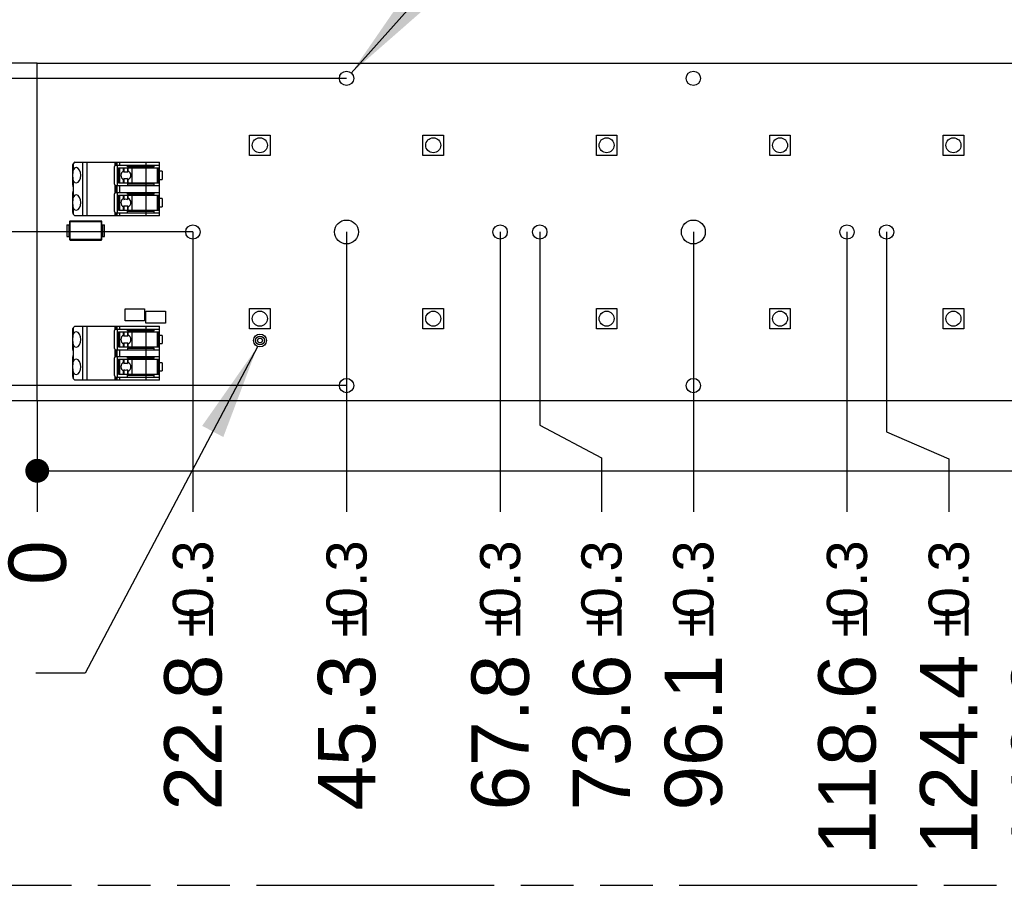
# Model space of a CAD drawing. Header units: millimetres. Extents: x 0 to 210, y 0 to 297.
# Tile 4 of 13: x 72 to 108, y 133 to 164. Entities that reach past the tile are written whole.
import ezdxf
from ezdxf.enums import TextEntityAlignment as Align

# ---------------------------------------------------------------- set-up
doc = ezdxf.new("R2010")
doc.units = ezdxf.units.MM
doc.header["$LTSCALE"] = 19.36
doc.linetypes.add('PHANTOM', pattern=[0.8, 0.45, -0.05, 0.1, -0.05, 0.1, -0.05])
doc.layers.get('0').update_dxf_attribs({"linetype": 'CONTINUOUS'})
for name, color, linetype in [('DEFAULT_3', 7, 'PHANTOM'), ('Z_DIM_2D', 7, 'CONTINUOUS'), ('Z_NOTICE', 7, 'CONTINUOUS')]:
    doc.layers.add(name, color=color, linetype=linetype)
doc.styles.get("Standard").update_dxf_attribs({"font": 'txt', "width": 0.7})
doc.styles.add('TEXTSTYLE_3', font='helveticaneueltw1g-ltcn.otf')
doc.styles.add('TEXTSTYLE_4', font='gdt', dxfattribs={"width": 0.7})
doc.dimstyles.new('DIMSTYLE_1', dxfattribs={"dimtxt": 2.1, "dimasz": 3.5, "dimexe": 1.5, "dimexo": 0, "dimgap": 0.525, "dimtad": 0, "dimtih": 1, "dimtoh": 1, "dimdec": 3, "dimlfac": 4, "dimdsep": 46, "dimtxsty": 'TEXTSTYLE_3', "dimblk": '_FILLED', "dimblk1": '_FILLED', "dimblk2": '_FILLED', "dimcen": 0.09, "dimclrt": 5, "dimazin": 2, "dimtol": 1, "dimtp": 0.3, "dimtm": 0.3, "dimtfac": 1, "dimtdec": 3, "dimtofl": 0, "dimtmove": 0, "dimatfit": 3, "dimldrblk": '_FILLED', "dimfxl": 0, "dimtolj": 1, "dimarcsym": 0})
doc.dimstyles.new('DIMSTYLE_2', dxfattribs={"dimtxt": 2.1, "dimasz": 3.5, "dimexe": 1.5, "dimexo": 0, "dimgap": 0.525, "dimtad": 0, "dimtih": 1, "dimtoh": 1, "dimdec": 3, "dimlfac": 4, "dimdsep": 46, "dimtxsty": 'TEXTSTYLE_3', "dimblk": '_FILLED', "dimblk1": '_FILLED', "dimblk2": '_FILLED', "dimcen": 0.09, "dimclrt": 5, "dimazin": 2, "dimtp": 0.1, "dimtm": 0.1, "dimtfac": 1, "dimtdec": 3, "dimtofl": 0, "dimtmove": 0, "dimatfit": 3, "dimldrblk": '_FILLED', "dimfxl": 0, "dimtolj": 1, "dimarcsym": 0})
doc.dimstyles.new('DIMSTYLE_3', dxfattribs={"dimtxt": 2.1, "dimasz": 3.5, "dimexe": 1.5, "dimexo": 0, "dimgap": 0.525, "dimtad": 0, "dimtih": 1, "dimtoh": 1, "dimdec": 3, "dimlfac": 4, "dimdsep": 46, "dimtxsty": 'TEXTSTYLE_3', "dimblk": '_FILLED', "dimblk1": '_FILLED', "dimblk2": '_FILLED', "dimcen": 0.09, "dimclrt": 5, "dimazin": 2, "dimtol": 1, "dimtp": 0.4, "dimtm": 0.4, "dimtfac": 1, "dimtdec": 3, "dimtofl": 0, "dimtmove": 0, "dimatfit": 3, "dimldrblk": '_FILLED', "dimfxl": 0, "dimtolj": 1, "dimarcsym": 0})
doc.dimstyles.new('DIMSTYLE_4', dxfattribs={"dimtxt": 2.1, "dimasz": 3.5, "dimexe": 1.5, "dimexo": 0, "dimtad": 1, "dimdec": 3, "dimlfac": 4, "dimdsep": 46, "dimtxsty": 'TEXTSTYLE_3', "dimblk": '_FILLED', "dimblk1": '_FILLED', "dimblk2": '_FILLED', "dimcen": 0.09, "dimclrt": 5, "dimazin": 2, "dimtol": 1, "dimtp": 0.1, "dimtm": 0.1, "dimtfac": 1, "dimtdec": 3, "dimtofl": 0, "dimtmove": 0, "dimatfit": 1, "dimldrblk": '_FILLED', "dimfxl": 0, "dimtolj": 1, "dimarcsym": 0})
doc.dimstyles.get("Standard").update_dxf_attribs({"dimtxt": 3.5, "dimasz": 3.5, "dimexe": 1.5, "dimexo": 0, "dimtad": 1, "dimdsep": 46, "dimtxsty": 'Standard', "dimblk": '_FILLED', "dimblk1": '_FILLED', "dimblk2": '_FILLED', "dimcen": 0.09, "dimclrt": 5, "dimazin": 2, "dimtol": 1, "dimtp": 0.05, "dimtm": 0.05, "dimtfac": 1, "dimtofl": 0, "dimtmove": 0, "dimatfit": 3, "dimldrblk": '_FILLED', "dimfxl": 0, "dimtolj": 1, "dimarcsym": 0})

# ---------------------------------------------------------------- blocks, each defined once
blk = doc.blocks.new('*D2')
at = {"layer": 'Z_DIM_2D', "color": 2, "linetype": 'Continuous', "transparency": 16777216}
blk.add_line((78.781, 156.608), (78.781, 146.362), dxfattribs=at)
at = {"layer": 'Z_DIM_2D', "color": 5, "linetype": 'Continuous', "transparency": 16777216}
for s, height, style, p in [('0.3', 1.47, 'TEXTSTYLE_3', (79.516, 145.312)), ('`', 1.47, 'TEXTSTYLE_4', (79.516, 142.844)), ('22.8', 2.1, 'TEXTSTYLE_3', (79.831, 141.129))]:
    blk.add_text(s, height=height, rotation=90, dxfattribs=dict(at, style=style)).set_placement(p, align=Align.RIGHT)
blk = doc.blocks.new('_FILLED')
at = {"color": 0, "linetype": 'ByBlock'}
blk.add_solid([(0, 0), (-1, 0.125), (-1, -0.125)], dxfattribs=at)
blk = doc.blocks.new('_NONE')
blk = doc.blocks.new('*D3')
at = {"layer": 'Z_DIM_2D', "color": 2, "linetype": 'Continuous', "transparency": 16777216}
blk.add_line((73.081, 150.42), (73.081, 146.362), dxfattribs=at)
at = {"layer": 'Z_DIM_2D', "color": 5, "linetype": 'Continuous', "transparency": 16777216, "style": 'TEXTSTYLE_3'}
blk.add_text('0', height=2.1, rotation=90, dxfattribs=at).set_placement((74.131, 145.312), align=Align.RIGHT)
blk = doc.blocks.new('*D4')
at = {"layer": 'Z_DIM_2D', "color": 2, "linetype": 'Continuous', "transparency": 16777216}
blk.add_line((84.406, 156.608), (84.406, 146.362), dxfattribs=at)
at = {"layer": 'Z_DIM_2D', "color": 5, "linetype": 'Continuous', "transparency": 16777216}
for s, height, style, p in [('0.3', 1.47, 'TEXTSTYLE_3', (85.141, 145.312)), ('`', 1.47, 'TEXTSTYLE_4', (85.141, 142.844)), ('45.3', 2.1, 'TEXTSTYLE_3', (85.456, 141.129))]:
    blk.add_text(s, height=height, rotation=90, dxfattribs=dict(at, style=style)).set_placement(p, align=Align.RIGHT)
blk = doc.blocks.new('*D5')
at = {"layer": 'Z_DIM_2D', "color": 2, "linetype": 'Continuous', "transparency": 16777216}
blk.add_line((90.031, 156.608), (90.031, 146.362), dxfattribs=at)
at = {"layer": 'Z_DIM_2D', "color": 5, "linetype": 'Continuous', "transparency": 16777216}
for s, height, style, p in [('0.3', 1.47, 'TEXTSTYLE_3', (90.766, 145.312)), ('`', 1.47, 'TEXTSTYLE_4', (90.766, 142.844)), ('67.8', 2.1, 'TEXTSTYLE_3', (91.081, 141.129))]:
    blk.add_text(s, height=height, rotation=90, dxfattribs=dict(at, style=style)).set_placement(p, align=Align.RIGHT)
blk = doc.blocks.new('*D6')
at = {"layer": 'Z_DIM_2D', "color": 2, "linetype": 'Continuous', "transparency": 16777216}
for p, q in [((91.481, 156.608), (91.481, 149.536)), ((91.481, 149.536), (93.741, 148.342)), ((93.741, 148.342), (93.741, 146.362))]:
    blk.add_line(p, q, dxfattribs=at)
at = {"layer": 'Z_DIM_2D', "color": 5, "linetype": 'Continuous', "transparency": 16777216}
for s, height, style, p in [('0.3', 1.47, 'TEXTSTYLE_3', (94.476, 145.312)), ('`', 1.47, 'TEXTSTYLE_4', (94.476, 142.844)), ('73.6', 2.1, 'TEXTSTYLE_3', (94.791, 141.129))]:
    blk.add_text(s, height=height, rotation=90, dxfattribs=dict(at, style=style)).set_placement(p, align=Align.RIGHT)
blk = doc.blocks.new('*D7')
at = {"layer": 'Z_DIM_2D', "color": 2, "linetype": 'Continuous', "transparency": 16777216}
blk.add_line((97.106, 156.608), (97.106, 146.362), dxfattribs=at)
at = {"layer": 'Z_DIM_2D', "color": 5, "linetype": 'Continuous', "transparency": 16777216}
for s, height, style, p in [('0.3', 1.47, 'TEXTSTYLE_3', (97.841, 145.312)), ('`', 1.47, 'TEXTSTYLE_4', (97.841, 142.844)), ('96.1', 2.1, 'TEXTSTYLE_3', (98.156, 141.129))]:
    blk.add_text(s, height=height, rotation=90, dxfattribs=dict(at, style=style)).set_placement(p, align=Align.RIGHT)
blk = doc.blocks.new('*D8')
at = {"layer": 'Z_DIM_2D', "color": 2, "linetype": 'Continuous', "transparency": 16777216}
blk.add_line((102.731, 156.608), (102.731, 146.362), dxfattribs=at)
at = {"layer": 'Z_DIM_2D', "color": 5, "linetype": 'Continuous', "transparency": 16777216}
for s, height, style, p in [('0.3', 1.47, 'TEXTSTYLE_3', (103.466, 145.312)), ('`', 1.47, 'TEXTSTYLE_4', (103.466, 142.844)), ('118.6', 2.1, 'TEXTSTYLE_3', (103.781, 141.129))]:
    blk.add_text(s, height=height, rotation=90, dxfattribs=dict(at, style=style)).set_placement(p, align=Align.RIGHT)
blk = doc.blocks.new('*D9')
at = {"layer": 'Z_DIM_2D', "color": 2, "linetype": 'Continuous', "transparency": 16777216}
for p, q in [((104.181, 156.608), (104.181, 149.291)), ((104.181, 149.291), (106.458, 148.294)), ((106.458, 148.294), (106.458, 146.362))]:
    blk.add_line(p, q, dxfattribs=at)
at = {"layer": 'Z_DIM_2D', "color": 5, "linetype": 'Continuous', "transparency": 16777216}
for s, height, style, p in [('0.3', 1.47, 'TEXTSTYLE_3', (107.193, 145.312)), ('`', 1.47, 'TEXTSTYLE_4', (107.193, 142.844)), ('124.4', 2.1, 'TEXTSTYLE_3', (107.508, 141.129))]:
    blk.add_text(s, height=height, rotation=90, dxfattribs=dict(at, style=style)).set_placement(p, align=Align.RIGHT)
blk = doc.blocks.new('*D10')
at = {"layer": 'Z_DIM_2D', "color": 2, "linetype": 'Continuous', "transparency": 16777216}
blk.add_line((109.806, 156.608), (109.806, 146.362), dxfattribs=at)
at = {"layer": 'Z_DIM_2D', "color": 5, "linetype": 'Continuous', "transparency": 16777216}
for s, height, style, p in [('0.3', 1.47, 'TEXTSTYLE_3', (110.541, 145.312)), ('`', 1.47, 'TEXTSTYLE_4', (110.541, 142.844)), ('146.9', 2.1, 'TEXTSTYLE_3', (110.856, 141.129))]:
    blk.add_text(s, height=height, rotation=90, dxfattribs=dict(at, style=style)).set_placement(p, align=Align.RIGHT)
blk = doc.blocks.new('*D11')
at = {"layer": 'Z_DIM_2D', "color": 2, "linetype": 'Continuous', "transparency": 16777216}
blk.add_line((115.431, 156.608), (115.431, 146.362), dxfattribs=at)
at = {"layer": 'Z_DIM_2D', "color": 5, "linetype": 'Continuous', "transparency": 16777216}
for s, height, style, p in [('0.3', 1.47, 'TEXTSTYLE_3', (116.166, 145.312)), ('`', 1.47, 'TEXTSTYLE_4', (116.166, 142.844)), ('169.4', 2.1, 'TEXTSTYLE_3', (116.481, 141.129))]:
    blk.add_text(s, height=height, rotation=90, dxfattribs=dict(at, style=style)).set_placement(p, align=Align.RIGHT)
blk = doc.blocks.new('*D12')
at = {"layer": 'Z_DIM_2D', "color": 2, "linetype": 'Continuous', "transparency": 16777216}
for p, q in [((116.881, 156.608), (116.881, 149.64)), ((116.881, 149.64), (119.071, 148.446)), ((119.071, 148.446), (119.071, 146.362))]:
    blk.add_line(p, q, dxfattribs=at)
at = {"layer": 'Z_DIM_2D', "color": 5, "linetype": 'Continuous', "transparency": 16777216}
for s, height, style, p in [('0.3', 1.47, 'TEXTSTYLE_3', (119.806, 145.312)), ('`', 1.47, 'TEXTSTYLE_4', (119.806, 142.844)), ('175.2', 2.1, 'TEXTSTYLE_3', (120.121, 141.129))]:
    blk.add_text(s, height=height, rotation=90, dxfattribs=dict(at, style=style)).set_placement(p, align=Align.RIGHT)
blk = doc.blocks.new('*D13')
at = {"layer": 'Z_DIM_2D', "color": 2, "linetype": 'Continuous', "transparency": 16777216}
blk.add_line((122.506, 156.608), (122.506, 146.362), dxfattribs=at)
at = {"layer": 'Z_DIM_2D', "color": 5, "linetype": 'Continuous', "transparency": 16777216}
for s, height, style, p in [('0.3', 1.47, 'TEXTSTYLE_3', (123.241, 145.312)), ('`', 1.47, 'TEXTSTYLE_4', (123.241, 142.844)), ('197.7', 2.1, 'TEXTSTYLE_3', (123.556, 141.129))]:
    blk.add_text(s, height=height, rotation=90, dxfattribs=dict(at, style=style)).set_placement(p, align=Align.RIGHT)
blk = doc.blocks.new('*D14')
at = {"layer": 'Z_DIM_2D', "color": 2, "linetype": 'Continuous', "transparency": 16777216}
for p, q in [((128.131, 156.608), (128.131, 149.56)), ((128.131, 149.56), (125.635, 147.692)), ((125.635, 147.692), (125.635, 146.362))]:
    blk.add_line(p, q, dxfattribs=at)
at = {"layer": 'Z_DIM_2D', "color": 5, "linetype": 'Continuous', "transparency": 16777216}
for s, height, style, p in [('0.3', 1.47, 'TEXTSTYLE_3', (126.37, 145.312)), ('`', 1.47, 'TEXTSTYLE_4', (126.37, 142.844)), ('220.2', 2.1, 'TEXTSTYLE_3', (126.685, 141.129))]:
    blk.add_text(s, height=height, rotation=90, dxfattribs=dict(at, style=style)).set_placement(p, align=Align.RIGHT)
blk = doc.blocks.new('*D15')
at = {"layer": 'Z_DIM_2D', "color": 2, "linetype": 'Continuous', "transparency": 16777216}
blk.add_line((128.831, 150.42), (128.831, 146.362), dxfattribs=at)
at = {"layer": 'Z_DIM_2D', "color": 5, "linetype": 'Continuous', "transparency": 16777216}
for s, height, style, p in [('0.4', 1.47, 'TEXTSTYLE_3', (129.566, 145.312)), ('`', 1.47, 'TEXTSTYLE_4', (129.566, 142.844)), ('223', 2.1, 'TEXTSTYLE_3', (129.881, 141.129))]:
    blk.add_text(s, height=height, rotation=90, dxfattribs=dict(at, style=style)).set_placement(p, align=Align.RIGHT)
blk = doc.blocks.new('*D16')
at = {"layer": 'Z_DIM_2D', "color": 2, "linetype": 'Continuous', "transparency": 16777216}
for p, q in [((69.001, 153.753), (66.511, 153.753)), ((71.658, 150.983), (69.001, 153.753)), ((84.406, 150.983), (71.658, 150.983))]:
    blk.add_line(p, q, dxfattribs=at)
at = {"layer": 'Z_DIM_2D', "color": 5, "linetype": 'Continuous', "transparency": 16777216}
for s, height, style, p in [('2.25', 2.1, 'TEXTSTYLE_3', (61.278, 152.703)), ('`', 1.47, 'TEXTSTYLE_4', (62.993, 153.018)), ('0.3', 1.47, 'TEXTSTYLE_3', (65.461, 153.018))]:
    blk.add_text(s, height=height, dxfattribs=dict(at, style=style)).set_placement(p, align=Align.RIGHT)
blk = doc.blocks.new('*D17')
at = {"layer": 'Z_DIM_2D', "color": 2, "linetype": 'Continuous', "transparency": 16777216}
blk.add_line((73.081, 150.42), (66.511, 150.42), dxfattribs=at)
at = {"layer": 'Z_DIM_2D', "color": 5, "linetype": 'Continuous', "transparency": 16777216, "style": 'TEXTSTYLE_3'}
blk.add_text('0', height=2.1, dxfattribs=at).set_placement((65.461, 149.37), align=Align.RIGHT)
blk = doc.blocks.new('*D18')
at = {"layer": 'Z_DIM_2D', "color": 2, "linetype": 'Continuous', "transparency": 16777216}
blk.add_line((78.781, 156.608), (66.511, 156.608), dxfattribs=at)
at = {"layer": 'Z_DIM_2D', "color": 5, "linetype": 'Continuous', "transparency": 16777216}
for s, height, style, p in [('24.75', 2.1, 'TEXTSTYLE_3', (61.278, 155.558)), ('`', 1.47, 'TEXTSTYLE_4', (62.993, 155.873)), ('0.3', 1.47, 'TEXTSTYLE_3', (65.461, 155.873))]:
    blk.add_text(s, height=height, dxfattribs=dict(at, style=style)).set_placement(p, align=Align.RIGHT)
blk = doc.blocks.new('*D19')
at = {"layer": 'Z_DIM_2D', "color": 2, "linetype": 'Continuous', "transparency": 16777216}
for p, q in [((71.781, 162.233), (71.017, 161.113)), ((84.406, 162.233), (71.781, 162.233)), ((71.017, 161.113), (69.921, 159.508)), ((69.921, 159.508), (66.511, 159.508))]:
    blk.add_line(p, q, dxfattribs=at)
at = {"layer": 'Z_DIM_2D', "color": 5, "linetype": 'Continuous', "transparency": 16777216}
for s, height, style, p in [('47.25', 2.1, 'TEXTSTYLE_3', (61.278, 158.458)), ('`', 1.47, 'TEXTSTYLE_4', (62.993, 158.773)), ('0.3', 1.47, 'TEXTSTYLE_3', (65.461, 158.773))]:
    blk.add_text(s, height=height, dxfattribs=dict(at, style=style)).set_placement(p, align=Align.RIGHT)
blk = doc.blocks.new('*D20')
at = {"layer": 'Z_DIM_2D', "color": 2, "linetype": 'Continuous', "transparency": 16777216}
blk.add_line((73.081, 162.795), (66.511, 162.795), dxfattribs=at)
at = {"layer": 'Z_DIM_2D', "color": 5, "linetype": 'Continuous', "transparency": 16777216}
for s, height, style, p in [('49.5', 2.1, 'TEXTSTYLE_3', (61.278, 161.745)), ('`', 1.47, 'TEXTSTYLE_4', (62.993, 162.06)), ('0.4', 1.47, 'TEXTSTYLE_3', (65.461, 162.06))]:
    blk.add_text(s, height=height, dxfattribs=dict(at, style=style)).set_placement(p, align=Align.RIGHT)
blk = doc.blocks.new('*D21')
at = {"layer": 'Z_DIM_2D', "color": 2, "linetype": 'Continuous', "transparency": 16777216}
for p, q in [((84.58, 162.429), (88.094, 166.376)), ((88.094, 166.376), (92.044, 166.376))]:
    blk.add_line(p, q, dxfattribs=at)
at = {"layer": 'Z_DIM_2D', "color": 2, "linetype": 'Continuous', "transparency": 16777216, "xscale": 3.5, "yscale": 3.5, "zscale": 3.5, "rotation": 228.3222107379}
blk.add_blockref('_FILLED', (84.58, 162.429), dxfattribs=at)
at = {"layer": 'Z_DIM_2D', "color": 5, "linetype": 'Continuous', "transparency": 16777216}
for s, height, style, p in [(' (16x)', 2.1, 'TEXTSTYLE_3', (103.604, 165.326)), ('2.1', 2.1, 'TEXTSTYLE_3', (95.894, 165.326)), ('`', 1.47, 'TEXTSTYLE_4', (99.42, 165.641)), ('0.1', 1.47, 'TEXTSTYLE_3', (101.135, 165.641)), ('n', 2.1, 'TEXTSTYLE_4', (93.094, 165.326))]:
    blk.add_text(s, height=height, dxfattribs=dict(at, style=style)).set_placement(p)

msp = doc.modelspace()

# ---------------------------------------------------------------- linework, layer by layer
at = {"color": 7, "linetype": 'Continuous'}
for p, q in [((73.08086, 150.42043), (73.08086, 162.79543)), ((73.08086, 162.79543), (128.83086, 162.79543)), ((80.85586, 159.40793), (80.85586, 160.15793)), ((80.85586, 160.15793), (81.60586, 160.15793)), ((81.60586, 160.15793), (81.60586, 159.40793)), ((87.20586, 159.40793), (87.20586, 160.15793)), ((87.20586, 160.15793), (87.95586, 160.15793)), ((87.95586, 160.15793), (87.95586, 159.40793)), ((93.55586, 159.40793), (93.55586, 160.15793)), ((93.55586, 160.15793), (94.30586, 160.15793)), ((94.30586, 160.15793), (94.30586, 159.40793)), ((99.90586, 159.40793), (99.90586, 160.15793)), ((99.90586, 160.15793), (100.65586, 160.15793)), ((100.65586, 160.15793), (100.65586, 159.40793)), ((106.25586, 160.15793), (107.00586, 160.15793)), ((106.25586, 159.40793), (106.25586, 160.15793)), ((107.00586, 160.15793), (107.00586, 159.40793)), ((81.60586, 159.40793), (80.85586, 159.40793)), ((87.95586, 159.40793), (87.20586, 159.40793)), ((94.30586, 159.40793), (93.55586, 159.40793)), ((100.65586, 159.40793), (99.90586, 159.40793)), ((107.00586, 159.40793), (106.25586, 159.40793)), ((74.38086, 158.3164), (74.38086, 159.04048)), ((74.46202, 159.17043), (77.55586, 159.17043)), ((75.90586, 158.35793), (75.90586, 159.00793)), ((75.95586, 159.05793), (77.55586, 159.05793)), ((76.00586, 159.05793), (76.00586, 158.30793)), ((76.38086, 158.99543), (76.38086, 159.05793)), ((77.35586, 158.99543), (77.35586, 159.05793)), ((77.55586, 157.19543), (77.55586, 159.17043)), ((76.05384, 158.40793), (76.05384, 158.95793)), ((76.05384, 158.95793), (77.53086, 158.95793)), ((76.23608, 158.84142), (76.23608, 158.95793)), ((76.25552, 158.95793), (76.25552, 158.80009)), ((76.38035, 158.95793), (76.38035, 158.80045)), ((77.35586, 158.99543), (76.38086, 158.99543)), ((76.41021, 158.84474), (76.41021, 158.95793)), ((76.54714, 158.95793), (76.54714, 158.40793)), ((77.48086, 158.40793), (77.48086, 158.95793)), ((77.65586, 158.83293), (77.55586, 158.83293)), ((77.65586, 158.83293), (77.65586, 158.53293)), ((75.95586, 158.30793), (77.55586, 158.30793)), ((76.05384, 158.40793), (77.53086, 158.40793)), ((76.23608, 158.40793), (76.23608, 158.52444)), ((76.25552, 158.56577), (76.25552, 158.40793)), ((76.38035, 158.56541), (76.38035, 158.40793)), ((76.38086, 158.37043), (76.38086, 158.30793)), ((76.38086, 158.37043), (77.35586, 158.37043)), ((76.41021, 158.40793), (76.41021, 158.52112)), ((77.35586, 158.30793), (77.35586, 158.37043)), ((77.55586, 158.53293), (77.65586, 158.53293)), ((74.38086, 157.32538), (74.38086, 158.04946)), ((75.90586, 157.35793), (75.90586, 158.00793)), ((75.95586, 158.05793), (77.55586, 158.05793)), ((76.00586, 158.05793), (76.00586, 157.30793)), ((76.05384, 157.40793), (76.05384, 157.95793)), ((76.05384, 157.95793), (77.53086, 157.95793)), ((76.23608, 157.84142), (76.23608, 157.95793)), ((76.25552, 157.95793), (76.25552, 157.80009)), ((76.38035, 157.95793), (76.38035, 157.80045)), ((76.38086, 157.99543), (76.38086, 158.05793)), ((77.35586, 157.99543), (76.38086, 157.99543)), ((76.41021, 157.84474), (76.41021, 157.95793)), ((76.54714, 157.95793), (76.54714, 157.40793)), ((77.35586, 157.99543), (77.35586, 158.05793)), ((77.48086, 157.40793), (77.48086, 157.95793)), ((76.25552, 157.56577), (76.25552, 157.40793)), ((76.38035, 157.56541), (76.38035, 157.40793)), ((77.65586, 157.83293), (77.55586, 157.83293)), ((77.65586, 157.83293), (77.65586, 157.53293)), ((75.95586, 157.30793), (77.55586, 157.30793)), ((76.05384, 157.40793), (77.53086, 157.40793)), ((76.23608, 157.40793), (76.23608, 157.52444)), ((76.38086, 157.30793), (76.38086, 157.37043)), ((76.38086, 157.37043), (77.35586, 157.37043)), ((76.41021, 157.40793), (76.41021, 157.52112)), ((77.35586, 157.30793), (77.35586, 157.37043)), ((77.55586, 157.53293), (77.65586, 157.53293)), ((74.16836, 156.87043), (74.16836, 156.44543)), ((74.16836, 156.87043), (74.26418, 156.87043)), ((74.26418, 156.98711), (74.26418, 156.32876)), ((75.42671, 157.00793), (74.28501, 157.00793)), ((77.55586, 157.19543), (74.46202, 157.19543)), ((75.44753, 156.32876), (75.44753, 156.98711)), ((75.44753, 156.87043), (75.54336, 156.87043)), ((75.54336, 156.44543), (75.54336, 156.87043)), ((74.16836, 156.44543), (74.26418, 156.44543)), ((74.28501, 156.30793), (75.42671, 156.30793)), ((75.44753, 156.44543), (75.54336, 156.44543)), ((76.29961, 153.35168), (76.29961, 153.78918)), ((76.29961, 153.78918), (77.01211, 153.78918)), ((77.01211, 153.78918), (77.01211, 153.35168)), ((77.06211, 153.26418), (77.06211, 153.70168)), ((77.06211, 153.70168), (77.77461, 153.70168)), ((77.77461, 153.70168), (77.77461, 153.26418)), ((80.85586, 153.05793), (80.85586, 153.80793)), ((80.85586, 153.80793), (81.60586, 153.80793)), ((81.60586, 153.80793), (81.60586, 153.05793)), ((87.20586, 153.05793), (87.20586, 153.80793)), ((87.20586, 153.80793), (87.95586, 153.80793)), ((87.95586, 153.80793), (87.95586, 153.05793)), ((93.55586, 153.05793), (93.55586, 153.80793)), ((93.55586, 153.80793), (94.30586, 153.80793)), ((94.30586, 153.80793), (94.30586, 153.05793)), ((99.90586, 153.80793), (100.65586, 153.80793)), ((99.90586, 153.05793), (99.90586, 153.80793)), ((100.65586, 153.80793), (100.65586, 153.05793)), ((106.25586, 153.80793), (107.00586, 153.80793)), ((106.25586, 153.05793), (106.25586, 153.80793)), ((107.00586, 153.80793), (107.00586, 153.05793)), ((77.01211, 153.35168), (76.29961, 153.35168)), ((77.77461, 153.26418), (77.06211, 153.26418)), ((74.38086, 152.3039), (74.38086, 153.02798)), ((74.46202, 153.15793), (77.55586, 153.15793)), ((75.90586, 152.34543), (75.90586, 152.99543)), ((75.95586, 153.04543), (77.55586, 153.04543)), ((76.00586, 153.04543), (76.00586, 152.29543)), ((76.05384, 152.39543), (76.05384, 152.94543)), ((76.05384, 152.94543), (77.53086, 152.94543)), ((76.23608, 152.82892), (76.23608, 152.94543)), ((76.25552, 152.94543), (76.25552, 152.78759)), ((76.38035, 152.94543), (76.38035, 152.78795)), ((76.38086, 152.98293), (76.38086, 153.04543)), ((77.35586, 152.98293), (76.38086, 152.98293)), ((76.41021, 152.83224), (76.41021, 152.94543)), ((76.54714, 152.94543), (76.54714, 152.39543)), ((77.35586, 152.98293), (77.35586, 153.04543)), ((77.48086, 152.39543), (77.48086, 152.94543)), ((77.55586, 151.18293), (77.55586, 153.15793)), ((81.60586, 153.05793), (80.85586, 153.05793)), ((87.95586, 153.05793), (87.20586, 153.05793)), ((94.30586, 153.05793), (93.55586, 153.05793)), ((100.65586, 153.05793), (99.90586, 153.05793)), ((107.00586, 153.05793), (106.25586, 153.05793)), ((76.25552, 152.55327), (76.25552, 152.39543)), ((76.38035, 152.55291), (76.38035, 152.39543)), ((77.65586, 152.82043), (77.55586, 152.82043)), ((77.55586, 152.52043), (77.65586, 152.52043)), ((77.65586, 152.82043), (77.65586, 152.52043)), ((75.95586, 152.29543), (77.55586, 152.29543)), ((76.05384, 152.39543), (77.53086, 152.39543)), ((76.23608, 152.39543), (76.23608, 152.51194)), ((76.38086, 152.35793), (76.38086, 152.29543)), ((76.38086, 152.35793), (77.35586, 152.35793)), ((76.41021, 152.39543), (76.41021, 152.50862)), ((77.35586, 152.29543), (77.35586, 152.35793)), ((74.38086, 151.31288), (74.38086, 152.03696)), ((75.90586, 151.34543), (75.90586, 151.99543)), ((75.95586, 152.04543), (77.55586, 152.04543)), ((76.00586, 152.04543), (76.00586, 151.29543)), ((76.05384, 151.39543), (76.05384, 151.94543)), ((76.05384, 151.94543), (77.53086, 151.94543)), ((76.23608, 151.82892), (76.23608, 151.94543)), ((76.25552, 151.94543), (76.25552, 151.78759)), ((76.38035, 151.94543), (76.38035, 151.78795)), ((76.38086, 151.98293), (76.38086, 152.04543)), ((77.35586, 151.98293), (76.38086, 151.98293)), ((76.41021, 151.83224), (76.41021, 151.94543)), ((76.54714, 151.94543), (76.54714, 151.39543)), ((77.35586, 151.98293), (77.35586, 152.04543)), ((77.48086, 151.39543), (77.48086, 151.94543)), ((77.65586, 151.82043), (77.55586, 151.82043)), ((77.65586, 151.82043), (77.65586, 151.52043)), ((76.23608, 151.39543), (76.23608, 151.51194)), ((76.25552, 151.55327), (76.25552, 151.39543)), ((76.38035, 151.55291), (76.38035, 151.39543)), ((76.41021, 151.39543), (76.41021, 151.50862)), ((77.55586, 151.52043), (77.65586, 151.52043)), ((77.55586, 151.18293), (74.46202, 151.18293)), ((75.95586, 151.29543), (77.55586, 151.29543)), ((76.05384, 151.39543), (77.53086, 151.39543)), ((76.38086, 151.29543), (76.38086, 151.35793)), ((76.38086, 151.35793), (77.35586, 151.35793)), ((77.35586, 151.29543), (77.35586, 151.35793)), ((128.83086, 150.42043), (73.08086, 150.42043))]:
    msp.add_line(p, q, dxfattribs=at)
at = {"color": 9, "linetype": 'Continuous'}
for p, q in [((74.40598, 158.90043), (74.40598, 159.1191)), ((74.74348, 159.17043), (74.74348, 157.19543)), ((74.90586, 157.19543), (74.90586, 159.17043)), ((75.92699, 159.17043), (75.92699, 159.04876)), ((75.97029, 159.05793), (75.97029, 159.17043)), ((75.99916, 159.17043), (75.99916, 159.05793)), ((76.10741, 159.05793), (76.10741, 159.17043)), ((77.05586, 159.17043), (77.05586, 159.05793)), ((77.05971, 159.05793), (77.05971, 158.99543)), ((76.05645, 158.95793), (76.05645, 158.40793)), ((76.109, 158.40793), (76.109, 158.95793)), ((77.06185, 158.95793), (77.06185, 158.40793)), ((77.07056, 158.40793), (77.07056, 158.95793)), ((77.53086, 158.40793), (77.53086, 158.95793)), ((74.40598, 157.90043), (74.40598, 158.46544)), ((75.92699, 158.31711), (75.92699, 158.04876)), ((75.97029, 158.05793), (75.97029, 158.30793)), ((75.99916, 158.30793), (75.99916, 158.05793)), ((76.10741, 158.05793), (76.10741, 158.30793)), ((77.05586, 158.30793), (77.05586, 158.05793)), ((77.05971, 158.37043), (77.05971, 158.30793)), ((76.05645, 157.95793), (76.05645, 157.40793)), ((76.109, 157.40793), (76.109, 157.95793)), ((77.05971, 158.05793), (77.05971, 157.99543)), ((77.06185, 157.95793), (77.06185, 157.40793)), ((77.07055, 157.40793), (77.07055, 157.95793)), ((77.53086, 157.40793), (77.53086, 157.95793)), ((74.40598, 157.24676), (74.40598, 157.46544)), ((75.92699, 157.31711), (75.92699, 157.19543)), ((75.97029, 157.19543), (75.97029, 157.30793)), ((75.99916, 157.30793), (75.99916, 157.19543)), ((76.10741, 157.19543), (76.10741, 157.30793)), ((77.05586, 157.30793), (77.05586, 157.19543)), ((77.05971, 157.37043), (77.05971, 157.30793)), ((74.24336, 156.44543), (74.24336, 156.87043)), ((74.26418, 156.98711), (75.44713, 156.98711)), ((74.28501, 156.30793), (74.28501, 157.00775)), ((75.42671, 157.00793), (75.42671, 156.30811)), ((75.46836, 156.87043), (75.46836, 156.44543)), ((75.44753, 156.32876), (74.26458, 156.32876)), ((74.40598, 152.88793), (74.40598, 153.1066)), ((74.74348, 153.15793), (74.74348, 151.18293)), ((74.90586, 151.18293), (74.90586, 153.15793)), ((75.92699, 153.15793), (75.92699, 153.03626)), ((75.97029, 153.04543), (75.97029, 153.15793)), ((75.99916, 153.15793), (75.99916, 153.04543)), ((76.05645, 152.94543), (76.05645, 152.39543)), ((76.10741, 153.04543), (76.10741, 153.15793)), ((76.109, 152.39543), (76.109, 152.94543)), ((77.05586, 153.15793), (77.05586, 153.04543)), ((77.05971, 153.04543), (77.05971, 152.98293)), ((77.06185, 152.94543), (77.06185, 152.39543)), ((77.07056, 152.39543), (77.07056, 152.94543)), ((77.53086, 152.39543), (77.53086, 152.94543)), ((74.40598, 151.88793), (74.40598, 152.45294)), ((75.92699, 152.30461), (75.92699, 152.03626)), ((75.97029, 152.04543), (75.97029, 152.29543)), ((75.99916, 152.29543), (75.99916, 152.04543)), ((76.10741, 152.04543), (76.10741, 152.29543)), ((77.05586, 152.29543), (77.05586, 152.04543)), ((77.05971, 152.35793), (77.05971, 152.29543)), ((76.05645, 151.94543), (76.05645, 151.39543)), ((76.109, 151.39543), (76.109, 151.94543)), ((77.05971, 152.04543), (77.05971, 151.98293)), ((77.06185, 151.94543), (77.06185, 151.39543)), ((77.07055, 151.39543), (77.07055, 151.94543)), ((77.53086, 151.39543), (77.53086, 151.94543)), ((74.40598, 151.23426), (74.40598, 151.45294)), ((75.92699, 151.30461), (75.92699, 151.18293)), ((75.97029, 151.18293), (75.97029, 151.29543)), ((75.99916, 151.29543), (75.99916, 151.18293)), ((76.10741, 151.18293), (76.10741, 151.29543)), ((77.05586, 151.29543), (77.05586, 151.18293)), ((77.05971, 151.35793), (77.05971, 151.29543))]:
    msp.add_line(p, q, dxfattribs=at)
at = {"color": 7, "linetype": 'Continuous'}
for centre, radius in [((84.40586, 162.23293), 0.2625), ((97.10586, 162.23293), 0.2625), ((81.23086, 159.78293), 0.275), ((87.58086, 159.78293), 0.275), ((93.93086, 159.78293), 0.275), ((100.28086, 159.78293), 0.275), ((106.63086, 159.78293), 0.275), ((78.78086, 156.60793), 0.2625), ((84.40586, 156.60793), 0.4375), ((90.03086, 156.60793), 0.2625), ((91.48086, 156.60793), 0.2625), ((97.10586, 156.60793), 0.4375), ((102.73086, 156.60793), 0.2625), ((104.18086, 156.60793), 0.2625), ((81.23086, 153.43293), 0.275), ((87.58086, 153.43293), 0.275), ((93.93086, 153.43293), 0.275), ((100.28086, 153.43293), 0.275), ((106.63086, 153.43293), 0.275), ((81.23711, 152.63293), 0.2375), ((81.23711, 152.63293), 0.1625), ((81.23711, 152.63293), 0.0875), ((84.40586, 150.98293), 0.2625), ((97.10586, 150.98293), 0.2625)]:
    msp.add_circle(centre, radius, dxfattribs=at)
for centre, radius, start, end in [((75.95586, 159.00793), 0.05, 90, 180), ((76.3219, 158.68293), 0.18024, 118.435053, 241.564947), ((76.33025, 158.68293), 0.1805, 296.298858, 63.70134), ((75.95586, 158.35793), 0.05, 180, 270), ((75.95586, 158.00793), 0.05, 90, 180), ((76.3219, 157.68293), 0.18024, 118.435053, 241.564947), ((76.33025, 157.68293), 0.1805, 296.298858, 63.70134), ((75.95586, 157.35793), 0.05, 180, 270), ((74.28501, 156.98711), 0.02083, 90, 180), ((75.42671, 156.98711), 0.02083, 0, 90), ((74.28501, 156.32876), 0.02083, 180, 270), ((75.42671, 156.32876), 0.02083, 270, 360), ((75.95586, 152.99543), 0.05, 90, 180), ((76.3219, 152.67043), 0.18024, 118.435053, 241.564947), ((76.33025, 152.67043), 0.1805, 296.298858, 63.70134), ((75.95586, 152.34543), 0.05, 180, 270), ((75.95586, 151.99543), 0.05, 90, 180), ((76.3219, 151.67043), 0.18024, 118.435053, 241.564947), ((76.33025, 151.67043), 0.1805, 296.298858, 63.70134), ((75.95586, 151.34543), 0.05, 180, 270)]:
    msp.add_arc(centre, radius, start, end, dxfattribs=at)
for centre, major_axis, start_param, end_param in [((74.58169, 158.66099), (0, 0.55), 0.38641616, 0.58638913), ((74.50893, 158.68293), (0, 0.28125), 2.45485656, 6.96992141), ((74.50893, 157.68293), (0, 0.28125), 2.45485656, 6.96992141), ((74.58169, 157.70488), (0, 0.55), -3.72798178, -3.52800882), ((74.58169, 152.64849), (0, 0.55), 0.38641616, 0.58638913), ((74.50893, 152.67043), (0, 0.28125), 2.45485656, 6.96992141), ((74.50893, 151.67043), (0, 0.28125), 2.45485656, 6.96992141), ((74.58169, 151.69238), (0, 0.55), -3.72798178, -3.52800882)]:
    msp.add_ellipse(centre, major_axis=major_axis, ratio=0.57735027, start_param=start_param, end_param=end_param, dxfattribs=at)
for points, knots in [([(74.38086, 159.04048), (74.38086, 159.05489), (74.38356, 159.0832), (74.39708, 159.10886), (74.40598, 159.1191)], [0, 0, 0, 0, 0.51490294, 1, 1, 1, 1]), ([(74.40598, 158.90043), (74.39292, 158.88189), (74.38064, 158.83095), (74.38086, 158.78148), (74.38086, 158.75421)], [0, 0, 0, 0, 0.45401701, 1, 1, 1, 1]), ([(76.23608, 158.84142), (76.23808, 158.83916), (76.24698, 158.82663), (76.25212, 158.81189), (76.25552, 158.80009)], [0, 0, 0, 0, 0.19725586, 1, 1, 1, 1]), ([(76.25552, 158.80009), (76.2744, 158.81023), (76.31788, 158.82105), (76.36141, 158.81048), (76.38035, 158.80045)], [0, 0, 0, 0, 0.50000093, 1, 1, 1, 1]), ([(76.38035, 158.80045), (76.38229, 158.80549), (76.38941, 158.82179), (76.39983, 158.83772), (76.41021, 158.84474)], [0, 0, 0, 0, 0.30106175, 1, 1, 1, 1]), ([(74.38086, 158.61165), (74.38086, 158.58438), (74.38063, 158.53491), (74.39293, 158.48397), (74.40598, 158.46544)], [0, 0, 0, 0, 0.5460018, 1, 1, 1, 1]), ([(76.25552, 158.56577), (76.25424, 158.56132), (76.24955, 158.54685), (76.24313, 158.53241), (76.23608, 158.52444)], [0, 0, 0, 0, 0.30335626, 1, 1, 1, 1]), ([(76.38035, 158.56541), (76.36141, 158.55538), (76.31788, 158.54481), (76.2744, 158.55563), (76.25552, 158.56577)], [0, 0, 0, 0, 0.49999907, 1, 1, 1, 1]), ([(76.41021, 158.52112), (76.4072, 158.52316), (76.39369, 158.53524), (76.38551, 158.55204), (76.38035, 158.56541)], [0, 0, 0, 0, 0.20250236, 1, 1, 1, 1]), ([(74.38531, 158.27686), (74.39307, 158.24612), (74.40751, 158.18293), (74.39307, 158.11974), (74.38531, 158.089)], [0, 0, 0, 0, 0.50000001, 1, 1, 1, 1]), ([(74.40598, 157.90043), (74.39292, 157.88189), (74.38064, 157.83095), (74.38086, 157.78148), (74.38086, 157.75421)], [0, 0, 0, 0, 0.45401701, 1, 1, 1, 1]), ([(74.38086, 157.61165), (74.38086, 157.58438), (74.38063, 157.53491), (74.39293, 157.48397), (74.40598, 157.46544)], [0, 0, 0, 0, 0.5460018, 1, 1, 1, 1]), ([(76.23608, 157.84142), (76.23808, 157.83916), (76.24698, 157.82663), (76.25212, 157.81189), (76.25552, 157.80009)], [0, 0, 0, 0, 0.19725586, 1, 1, 1, 1]), ([(76.25552, 157.56577), (76.25424, 157.56132), (76.24955, 157.54685), (76.24313, 157.53241), (76.23608, 157.52444)], [0, 0, 0, 0, 0.30335626, 1, 1, 1, 1]), ([(76.25552, 157.80009), (76.2744, 157.81023), (76.31788, 157.82105), (76.36141, 157.81048), (76.38035, 157.80045)], [0, 0, 0, 0, 0.50000093, 1, 1, 1, 1]), ([(76.38035, 157.56541), (76.36141, 157.55538), (76.31788, 157.54481), (76.2744, 157.55563), (76.25552, 157.56577)], [0, 0, 0, 0, 0.49999907, 1, 1, 1, 1]), ([(76.38035, 157.80045), (76.38229, 157.80549), (76.38941, 157.82179), (76.39983, 157.83772), (76.41021, 157.84474)], [0, 0, 0, 0, 0.30106175, 1, 1, 1, 1]), ([(76.41021, 157.52112), (76.4072, 157.52316), (76.39369, 157.53524), (76.38551, 157.55204), (76.38035, 157.56541)], [0, 0, 0, 0, 0.20250236, 1, 1, 1, 1]), ([(74.38086, 157.32538), (74.38086, 157.31098), (74.38364, 157.2827), (74.39707, 157.25701), (74.40598, 157.24676)], [0, 0, 0, 0, 0.51463164, 1, 1, 1, 1]), ([(74.40598, 152.88793), (74.39292, 152.86939), (74.38064, 152.81845), (74.38086, 152.76898), (74.38086, 152.74171)], [0, 0, 0, 0, 0.45401701, 1, 1, 1, 1]), ([(74.38086, 153.02798), (74.38086, 153.04239), (74.38356, 153.0707), (74.39708, 153.09636), (74.40598, 153.1066)], [0, 0, 0, 0, 0.51490294, 1, 1, 1, 1]), ([(74.38086, 152.59915), (74.38086, 152.57188), (74.38063, 152.52241), (74.39293, 152.47147), (74.40598, 152.45294)], [0, 0, 0, 0, 0.5460018, 1, 1, 1, 1]), ([(76.23608, 152.82892), (76.23808, 152.82666), (76.24698, 152.81413), (76.25212, 152.79939), (76.25552, 152.78759)], [0, 0, 0, 0, 0.19725586, 1, 1, 1, 1]), ([(76.25552, 152.55327), (76.25424, 152.54882), (76.24955, 152.53435), (76.24313, 152.51991), (76.23608, 152.51194)], [0, 0, 0, 0, 0.30335626, 1, 1, 1, 1]), ([(76.25552, 152.78759), (76.2744, 152.79773), (76.31788, 152.80855), (76.36141, 152.79798), (76.38035, 152.78795)], [0, 0, 0, 0, 0.50000093, 1, 1, 1, 1]), ([(76.38035, 152.55291), (76.36141, 152.54288), (76.31788, 152.53231), (76.2744, 152.54313), (76.25552, 152.55327)], [0, 0, 0, 0, 0.49999907, 1, 1, 1, 1]), ([(76.38035, 152.78795), (76.38229, 152.79299), (76.38941, 152.80929), (76.39983, 152.82522), (76.41021, 152.83224)], [0, 0, 0, 0, 0.30106175, 1, 1, 1, 1]), ([(76.41021, 152.50862), (76.4072, 152.51066), (76.39369, 152.52274), (76.38551, 152.53954), (76.38035, 152.55291)], [0, 0, 0, 0, 0.20250236, 1, 1, 1, 1]), ([(74.38531, 152.26436), (74.39307, 152.23362), (74.40751, 152.17043), (74.39307, 152.10724), (74.38531, 152.0765)], [0, 0, 0, 0, 0.50000001, 1, 1, 1, 1]), ([(74.40598, 151.88793), (74.39292, 151.86939), (74.38064, 151.81845), (74.38086, 151.76898), (74.38086, 151.74171)], [0, 0, 0, 0, 0.45401701, 1, 1, 1, 1]), ([(76.23608, 151.82892), (76.23808, 151.82666), (76.24698, 151.81413), (76.25212, 151.79939), (76.25552, 151.78759)], [0, 0, 0, 0, 0.19725586, 1, 1, 1, 1]), ([(76.25552, 151.78759), (76.2744, 151.79773), (76.31788, 151.80855), (76.36141, 151.79798), (76.38035, 151.78795)], [0, 0, 0, 0, 0.50000093, 1, 1, 1, 1]), ([(76.38035, 151.78795), (76.38229, 151.79299), (76.38941, 151.80929), (76.39983, 151.82522), (76.41021, 151.83224)], [0, 0, 0, 0, 0.30106175, 1, 1, 1, 1]), ([(74.38086, 151.59915), (74.38086, 151.57188), (74.38063, 151.52241), (74.39293, 151.47147), (74.40598, 151.45294)], [0, 0, 0, 0, 0.5460018, 1, 1, 1, 1]), ([(76.25552, 151.55327), (76.25424, 151.54882), (76.24955, 151.53435), (76.24313, 151.51991), (76.23608, 151.51194)], [0, 0, 0, 0, 0.30335626, 1, 1, 1, 1]), ([(76.38035, 151.55291), (76.36141, 151.54288), (76.31788, 151.53231), (76.2744, 151.54313), (76.25552, 151.55327)], [0, 0, 0, 0, 0.49999907, 1, 1, 1, 1]), ([(76.41021, 151.50862), (76.4072, 151.51066), (76.39369, 151.52274), (76.38551, 151.53954), (76.38035, 151.55291)], [0, 0, 0, 0, 0.20250236, 1, 1, 1, 1]), ([(74.38086, 151.31288), (74.38086, 151.29848), (74.38364, 151.2702), (74.39707, 151.24451), (74.40598, 151.23426)], [0, 0, 0, 0, 0.51463164, 1, 1, 1, 1])]:
    msp.add_open_spline(points, degree=3, knots=knots, dxfattribs=at)
for points in [[(74.38086, 158.3164), (74.38086, 158.30314), (74.38206, 158.28972), (74.38531, 158.27686)], [(74.38531, 158.089), (74.38206, 158.07614), (74.38086, 158.06272), (74.38086, 158.04946)], [(74.38086, 152.3039), (74.38086, 152.29064), (74.38206, 152.27722), (74.38531, 152.26436)], [(74.38531, 152.0765), (74.38206, 152.06364), (74.38086, 152.05022), (74.38086, 152.03696)]]:
    msp.add_open_spline(points, degree=3, dxfattribs=at)
at = {"layer": 'DEFAULT_3', "color": 91, "linetype": 'PHANTOM', "true_color": 0x80ff80}
msp.add_line((50.12864, 132.68), (150.12864, 132.68), dxfattribs=at)
at = {"layer": 'Z_DIM_2D', "color": 2, "linetype": 'Continuous'}
msp.add_line((73.08086, 147.86216), (128.83086, 147.86216), dxfattribs=at)
at = {"layer": 'Z_DIM_2D', "color": 2, "linetype": 'Continuous', "const_width": 0.4375}
msp.add_lwpolyline([(72.86211, 147.86216, 1), (73.29961, 147.86216, 1)], format="xyb", close=True, dxfattribs=at)
msp.add_lwpolyline([(72.86211, 147.86216, 1), (73.29961, 147.86216, 1)], format="xyb", close=True, dxfattribs=at)
msp.add_lwpolyline([(72.86211, 147.86216, 1), (73.29961, 147.86216, 1)], format="xyb", close=True, dxfattribs=at)
msp.add_lwpolyline([(72.86211, 147.86216, 1), (73.29961, 147.86216, 1)], format="xyb", close=True, dxfattribs=at)
msp.add_lwpolyline([(72.86211, 147.86216, 1), (73.29961, 147.86216, 1)], format="xyb", close=True, dxfattribs=at)
msp.add_lwpolyline([(72.86211, 147.86216, 1), (73.29961, 147.86216, 1)], format="xyb", close=True, dxfattribs=at)
msp.add_lwpolyline([(72.86211, 147.86216, 1), (73.29961, 147.86216, 1)], format="xyb", close=True, dxfattribs=at)
msp.add_lwpolyline([(72.86211, 147.86216, 1), (73.29961, 147.86216, 1)], format="xyb", close=True, dxfattribs=at)
msp.add_lwpolyline([(72.86211, 147.86216, 1), (73.29961, 147.86216, 1)], format="xyb", close=True, dxfattribs=at)
msp.add_lwpolyline([(72.86211, 147.86216, 1), (73.29961, 147.86216, 1)], format="xyb", close=True, dxfattribs=at)
msp.add_lwpolyline([(72.86211, 147.86216, 1), (73.29961, 147.86216, 1)], format="xyb", close=True, dxfattribs=at)
msp.add_lwpolyline([(72.86211, 147.86216, 1), (73.29961, 147.86216, 1)], format="xyb", close=True, dxfattribs=at)
msp.add_lwpolyline([(72.86211, 147.86216, 1), (73.29961, 147.86216, 1)], format="xyb", close=True, dxfattribs=at)

# ---------------------------------------------------------------- dimensions: what is measured, and where the dimension line sits
at = {"layer": 'Z_DIM_2D', "color": 2, "linetype": 'Continuous'}
dim = msp.add_diameter_dim_2p(p1=(84.58041, 162.42899), p2=(84.23131, 162.03687), text='%%c<> (16x)', dimstyle='DIMSTYLE_4', override={"dimtad": 0, "dimtih": 1, "dimtoh": 1, "dimpost": '<>'}, dxfattribs=at)
dim.commit()
dim.dimension.update_dxf_attribs({"geometry": '*D21', "text_midpoint": (101.30707, 166.37603), "dimtype": 163})
for feature_location, offset, dtype, origin, dimstyle, picture, middle in [((73.08086, 162.79543), (-6.56999, 0), 0, (73.08086, 150.42043), 'DIMSTYLE_3', '*D20', (60.90095, 162.79543)), ((84.40586, 162.23293), (-17.89499, -2.72513), 0, (84.40586, 150.42043), 'DIMSTYLE_1', '*D19', (60.19572, 159.5078)), ((78.78086, 156.60793), (-12.26999, 0), 0, (78.78086, 150.42043), 'DIMSTYLE_1', '*D18', (60.19572, 156.60793)), ((78.78086, 156.60793), (0, -10.24577), 1, (73.08086, 150.42043), 'DIMSTYLE_1', '*D2', (78.78086, 140.75224)), ((84.40586, 156.60793), (0, -10.24577), 1, (73.08086, 156.60793), 'DIMSTYLE_1', '*D4', (84.40586, 140.75224)), ((90.03086, 156.60793), (0, -10.24577), 1, (73.08086, 156.60793), 'DIMSTYLE_1', '*D5', (90.03086, 140.75224)), ((91.48086, 156.60793), (2.26053, -10.24577), 1, (73.08086, 156.60793), 'DIMSTYLE_1', '*D6', (93.74139, 140.75224)), ((97.10586, 156.60793), (0, -10.24577), 1, (73.08086, 156.60793), 'DIMSTYLE_1', '*D7', (97.10586, 140.75224)), ((102.73086, 156.60793), (0, -10.24577), 1, (73.08086, 156.60793), 'DIMSTYLE_1', '*D8', (102.73086, 140.04701)), ((104.18086, 156.60793), (2.27734, -10.24577), 1, (73.08086, 156.60793), 'DIMSTYLE_1', '*D9', (106.4582, 140.04701)), ((109.80586, 156.60793), (0, -10.24577), 1, (73.08086, 156.60793), 'DIMSTYLE_1', '*D10', (109.80586, 140.04701)), ((115.43086, 156.60793), (0, -10.24577), 1, (73.08086, 156.60793), 'DIMSTYLE_1', '*D11', (115.43086, 140.04701)), ((116.88086, 156.60793), (2.18993, -10.24577), 1, (73.08086, 156.60793), 'DIMSTYLE_1', '*D12', (119.07079, 140.04701)), ((122.50586, 156.60793), (0, -10.24577), 1, (73.08086, 156.60793), 'DIMSTYLE_1', '*D13', (122.50586, 140.04701)), ((128.13086, 156.60793), (-2.49601, -10.24577), 1, (73.08086, 156.60793), 'DIMSTYLE_1', '*D14', (125.63485, 140.04701)), ((84.40586, 150.98293), (-17.89499, 2.77017), 0, (73.08086, 150.42043), 'DIMSTYLE_1', '*D16', (60.90095, 153.75311)), ((128.83086, 150.42043), (0, -4.05827), 1, (73.08086, 150.42043), 'DIMSTYLE_3', '*D15', (128.83086, 141.10485))]:
    dim = msp.add_ordinate_dim(feature_location=feature_location, offset=offset, dtype=dtype, origin=origin, dimstyle=dimstyle, override={"dimblk1": 'NONE', "dimsah": 1}, dxfattribs=at)
    dim.commit()
    dim.dimension.update_dxf_attribs({"geometry": picture, "text_midpoint": middle})
for offset, dtype, picture, middle in [((-6.5699856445, 0), 0, '*D17', (64.7556513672, 150.3969199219)), ((0, -4.0582676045), 1, '*D3', (73.1043633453, 144.6069390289))]:
    dim = msp.add_ordinate_dim(feature_location=(73.080859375, 150.42043125), offset=offset, dtype=dtype, origin=(73.080859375, 150.42043125), dimstyle='DIMSTYLE_2', dxfattribs=at)
    dim.commit()
    dim.dimension.update_dxf_attribs({"geometry": picture, "text_midpoint": middle})

# ---------------------------------------------------------------- leaders
at = {"layer": 'Z_NOTICE', "color": 2, "linetype": 'Continuous'}
msp.add_leader([(81.14168, 152.39803), (74.83086, 140.45078), (73.02522, 140.45078)], dimstyle='Standard', override={"dimtad": 0}, dxfattribs=at)

doc.saveas('drawing.dxf')
